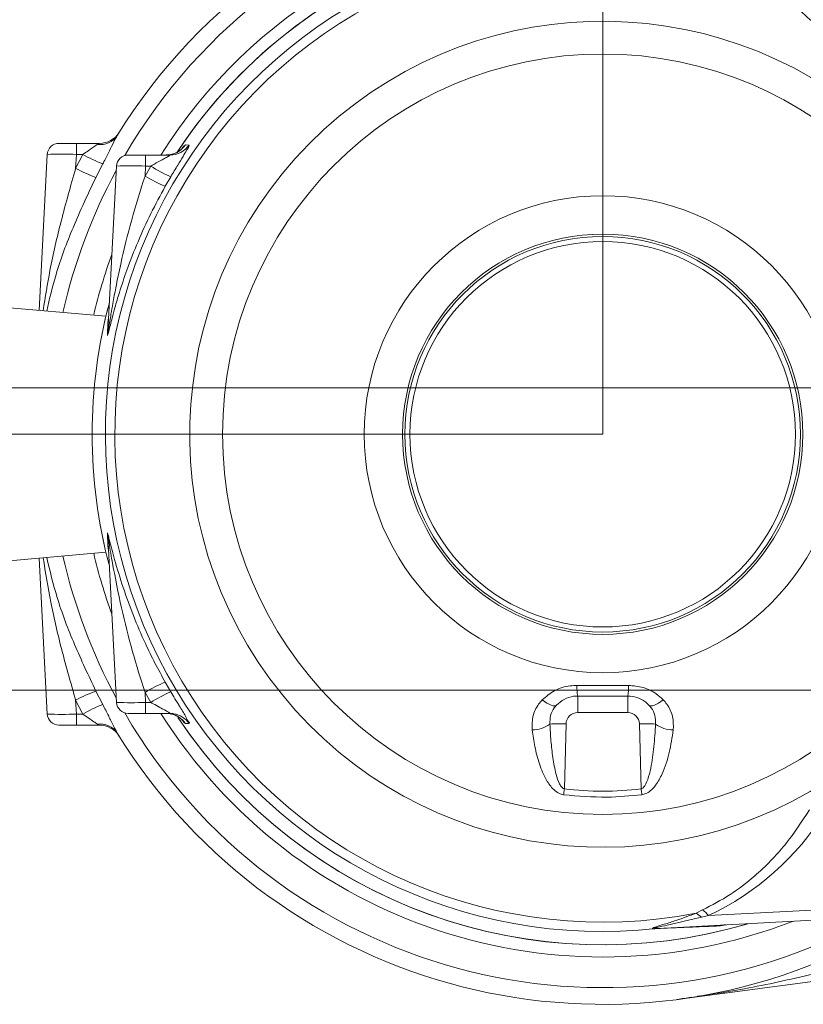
# Model space of a CAD drawing. Header units: millimetres. Extents: x 0 to 8410, y 0 to 5940.
# Tile 110 of 256: x 777 to 1046, y 5068 to 5406. Entities that reach past the tile are written whole.
import ezdxf

# ---------------------------------------------------------------- set-up
doc = ezdxf.new("R2010")
doc.units = ezdxf.units.MM
doc.header["$LTSCALE"] = 10
doc.styles.add('SLDTEXTSTYLE0', font='TXT', dxfattribs={"width": 0.605})
doc.dimstyles.new('SLDDIMSTYLE15', dxfattribs={"dimtxt": 50, "dimasz": 50, "dimexe": 0, "dimexo": 0.0625, "dimgap": 12.5, "dimtad": 1, "dimtoh": 1, "dimdec": 1, "dimlfac": 0.5, "dimrnd": 1e-09, "dimzin": 12, "dimdsep": 46, "dimtxsty": 'SLDTEXTSTYLE0', "dimsah": 1, "dimcen": 0.09, "dimadec": 0, "dimazin": 0, "dimtfac": 1, "dimtofl": 0, "dimtmove": 0, "dimatfit": 3, "dimfxl": 1, "dimfrac": 2, "dimtolj": 1, "dimtzin": 12, "dimarcsym": 0})
doc.dimstyles.new('SLDDIMSTYLE20', dxfattribs={"dimtxt": 50, "dimasz": 50, "dimexe": 0, "dimexo": 0.0625, "dimgap": 12.5, "dimtad": 1, "dimtoh": 1, "dimdec": 1, "dimlfac": 0.5, "dimrnd": 1e-09, "dimzin": 12, "dimdsep": 46, "dimtxsty": 'SLDTEXTSTYLE0', "dimsah": 1, "dimcen": 0.09, "dimadec": 0, "dimazin": 0, "dimtfac": 1, "dimtofl": 0, "dimtmove": 0, "dimatfit": 3, "dimfxl": 1, "dimfrac": 2, "dimtolj": 1, "dimtzin": 12, "dimarcsym": 0})
doc.dimstyles.new('SLDDIMSTYLE21', dxfattribs={"dimtxt": 50, "dimasz": 50, "dimexe": 0, "dimexo": 0.0625, "dimgap": 12.5, "dimtad": 1, "dimtoh": 1, "dimdec": 1, "dimlfac": 0.5, "dimrnd": 1e-09, "dimzin": 12, "dimdsep": 46, "dimtxsty": 'SLDTEXTSTYLE0', "dimsah": 1, "dimcen": 0.09, "dimadec": 0, "dimazin": 0, "dimtol": 1, "dimtp": 0.2, "dimtm": 0.2, "dimtfac": 1, "dimtdec": 1, "dimtofl": 0, "dimtmove": 0, "dimatfit": 3, "dimfxl": 1, "dimfrac": 2, "dimtolj": 1, "dimarcsym": 0})

# ---------------------------------------------------------------- blocks, each defined once
blk = doc.blocks.new('*D62')
at = {"color": 7, "linetype": 'Continuous', "lineweight": 0}
for p, q in [((621.18, 5279.85), (621.18, 5414.75)), ((1187.38, 5279.85), (606.18, 5279.85)), ((621.18, 5279.85), (621.18, 5263.85)), ((977.38, 5263.85), (606.18, 5263.85)), ((621.18, 5263.85), (621.18, 5163.85))]:
    blk.add_line(p, q, dxfattribs=at)
for points in [[(621.18, 5279.85), (628.68, 5329.85), (613.68, 5329.85)], [(621.18, 5263.85), (613.68, 5213.85), (628.68, 5213.85)]]:
    blk.add_solid(points, dxfattribs=at)
at = {"color": 7, "linetype": 'Continuous', "lineweight": 0, "insert": (556.73, 5360.73), "char_height": 50, "attachment_point": 1, "rotation": 90, "style": 'SLDTEXTSTYLE0'}
blk.add_mtext('8', dxfattribs=at)
blk = doc.blocks.new('*D63')
at = {"color": 7, "linetype": 'Continuous', "lineweight": 0}
for p, q in [((523.14, 5279.85), (523.14, 5569.76)), ((1187.38, 5279.85), (508.14, 5279.85)), ((523.14, 5279.85), (523.14, 5175.85)), ((1187.38, 5175.85), (508.14, 5175.85)), ((523.14, 5175.85), (523.14, 5075.85))]:
    blk.add_line(p, q, dxfattribs=at)
for points in [[(523.14, 5279.85), (530.64, 5329.85), (515.64, 5329.85)], [(523.14, 5175.85), (515.64, 5125.85), (530.64, 5125.85)]]:
    blk.add_solid(points, dxfattribs=at)
at = {"color": 7, "linetype": 'Continuous', "lineweight": 0, "char_height": 50, "attachment_point": 1, "rotation": 90, "style": 'SLDTEXTSTYLE0'}
for s, insert in [('±0,2', (458.69, 5420.76)), ('52', (458.69, 5325.36))]:
    blk.add_mtext(s, dxfattribs=dict(at, insert=insert))
blk = doc.blocks.new('*D64')
at = {"color": 7, "linetype": 'Continuous', "lineweight": 0}
for p, q in [((977.38, 5263.85), (977.38, 5561.55)), ((1187.38, 5279.85), (1187.38, 5561.55)), ((977.38, 5546.55), (1187.38, 5546.55))]:
    blk.add_line(p, q, dxfattribs=at)
for points in [[(977.38, 5546.55), (1027.38, 5539.05), (1027.38, 5554.05)], [(1187.38, 5546.55), (1137.38, 5554.05), (1137.38, 5539.05)]]:
    blk.add_solid(points, dxfattribs=at)
at = {"color": 7, "linetype": 'Continuous', "lineweight": 0, "insert": (1025.09, 5611), "char_height": 50, "attachment_point": 1, "style": 'SLDTEXTSTYLE0'}
blk.add_mtext('105', dxfattribs=at)

msp = doc.modelspace()

# ---------------------------------------------------------------- linework, layer by layer
at = {"color": 7, "linetype": 'Continuous', "lineweight": 0}
for p, q in [((790.4132, 5363.849972), (796.405017, 5363.849972)), ((796.405017, 5363.849972), (804.310143, 5363.849972)), ((783.608615, 5306.439136), (786.418736, 5360.059355)), ((814.20356, 5359.850023), (820.195376, 5359.850023)), ((820.195376, 5359.850023), (828.60893, 5359.850023)), ((807.222306, 5299.067829), (810.209095, 5356.059406)), ((806.580364, 5304.429267), (769.284904, 5307.692264)), ((807.398736, 5303.357814), (807.466328, 5303.723667)), ((810.209095, 5171.640609), (807.222306, 5228.632186)), ((769.284904, 5220.007751), (806.580364, 5223.270748)), ((786.418736, 5167.64066), (783.608615, 5221.26088)), ((985.991776, 5173.850034), (968.761384, 5173.850034)), ((820.195376, 5167.849992), (814.20356, 5167.849992)), ((828.60893, 5167.849992), (820.195376, 5167.849992)), ((796.405017, 5163.850043), (790.4132, 5163.850043)), ((804.310143, 5163.850043), (796.405017, 5163.850043)), ((810.824215, 5160.523985), (811.097085, 5160.085295)), ((1266.658723, 5108.176563), (996.828258, 5093.953345)), ((1171.594202, 5091.690157), (1002.916872, 5069.521163))]:
    msp.add_line(p, q, dxfattribs=at)
at = {"color": 8, "linetype": 'Continuous', "lineweight": 0}
for p, q in [((796.405017, 5360.059355), (796.405017, 5363.849972)), ((796.153008, 5355.252002), (798.60419, 5360.059355)), ((796.405017, 5360.059355), (796.153008, 5355.252002)), ((798.60419, 5360.059355), (796.405017, 5360.059355)), ((820.195376, 5356.059406), (820.195376, 5359.850023)), ((805.469453, 5356.76739), (803.10148, 5352.150176)), ((820.015013, 5352.617238), (822.005212, 5356.059406)), ((820.195376, 5356.059406), (820.015013, 5352.617238)), ((822.005212, 5356.059406), (820.195376, 5356.059406)), ((828.867375, 5352.387045), (826.965391, 5349.096749)), ((807.067096, 5297.919486), (807.271301, 5302.430008)), ((807.271301, 5225.270007), (807.067096, 5229.780529)), ((826.965391, 5178.603266), (828.867375, 5175.31297)), ((803.10148, 5175.549839), (805.469453, 5170.932625)), ((822.005212, 5171.640609), (820.015013, 5175.082777)), ((820.015013, 5175.082777), (820.195376, 5171.640609)), ((968.761384, 5173.850034), (968.761384, 5168.163989)), ((985.991776, 5173.850034), (985.991776, 5168.163989)), ((798.60419, 5167.64066), (796.153008, 5172.448013)), ((796.153008, 5172.448013), (796.405017, 5167.64066)), ((820.195376, 5171.640609), (822.005212, 5171.640609)), ((820.195376, 5167.849992), (820.195376, 5171.640609)), ((796.405017, 5167.64066), (798.60419, 5167.64066)), ((796.405017, 5167.64066), (796.405017, 5163.850043)), ((985.991776, 5168.163989), (968.761384, 5168.163989)), ((964.762747, 5164.268706), (964.178144, 5141.94176)), ((990.575015, 5141.94176), (989.990413, 5164.268706)), ((1013.749539, 5098.360274), (1268.575727, 5111.792658)), ((1009.46635, 5099.1976), (1011.73073, 5100.299213)), ((1013.749539, 5098.360274), (1011.280953, 5097.764824)), ((996.039331, 5093.870018), (995.862901, 5093.862508)), ((996.638119, 5093.943809), (996.828258, 5093.953345))]:
    msp.add_line(p, q, dxfattribs=at)
at = {"color": 8, "linetype": 'Continuous', "lineweight": 0, "flags": 128}
for points in [[(833.872139, 5363.299463), (834.876954, 5363.278482), (835.156619, 5363.272641)], [(956.600248, 5172.526334), (957.384765, 5171.924327), (958.161771, 5171.407197), (958.908379, 5170.990203), (959.602892, 5170.685385), (960.224926, 5170.501802), (960.756361, 5170.444701), (961.1817, 5170.515869), (961.488306, 5170.713161)], [(993.264854, 5170.713161), (993.571579, 5170.515869), (993.996799, 5170.444701), (994.528234, 5170.501802), (995.150387, 5170.685385), (995.844781, 5170.990203), (996.591508, 5171.407197), (997.368395, 5171.924327), (998.15303, 5172.526334)], [(835.156619, 5164.427374), (834.151327, 5164.406393), (833.872139, 5164.400552)], [(963.923156, 5139.906023), (963.953912, 5140.149568), (963.985145, 5140.397285), (964.016735, 5140.648578), (964.048564, 5140.90297), (964.08075, 5141.159986), (964.113175, 5141.419147), (964.1456, 5141.679857), (964.178144, 5141.94176)], [(990.575015, 5141.94176), (990.607559, 5141.679857), (990.640103, 5141.419147), (990.672409, 5141.159986), (990.704596, 5140.90297), (990.736544, 5140.648578), (990.768134, 5140.397285), (990.799248, 5140.149568), (990.830123, 5139.906023)]]:
    msp.add_lwpolyline(points, dxfattribs=at)
at = {"color": 7, "linetype": 'Continuous', "lineweight": 0, "flags": 128}
for points in [[(828.695476, 5167.727921), (828.267276, 5167.791818), (827.305853, 5167.849992)], [(829.944431, 5167.737339), (829.566299, 5167.792295), (828.60893, 5167.849992)]]:
    msp.add_lwpolyline(points, dxfattribs=at)
at = {"color": 8, "linetype": 'Continuous', "lineweight": 0}
msp.add_circle((977.376624, 5263.850015), 130.719262, dxfattribs=at)
at = {"color": 7, "linetype": 'Continuous', "lineweight": 0}
for centre, radius in [((977.376578, 5263.84998), 82.000012), ((977.376586, 5263.849942), 68.803882), ((977.376597, 5263.850013), 68.000038), ((977.376629, 5263.849966), 67.99998), ((977.376619, 5263.850006), 66.267981)]:
    msp.add_circle(centre, radius, dxfattribs=at)
for centre, radius, start, end in [((977.376589, 5263.849877), 196.000069, 54.04763149, 148.38601149), ((977.376513, 5263.850339), 175.550359, 69.96971878, 146.31318838), ((804.310186, 5371.849887), 7.999915, 269.99969234, 328.03497944), ((790.413255, 5359.849968), 4.000003, 90.0007784, 176.99939308), ((814.203614, 5355.85002), 4.000003, 90.0007784, 176.99939308), ((977.374518, 5263.850008), 175.548642, 165.07827787, 194.92172213), ((814.203614, 5171.849995), 4.000003, 183.00060692, 269.9992216), ((790.413255, 5167.850047), 4.000003, 183.00060692, 269.9992216), ((977.3766, 5263.849916), 175.550653, 213.75761712, 286.53855571), ((804.310186, 5155.850128), 7.999915, 31.96502056, 90.00030766), ((977.376574, 5263.849909), 195.999936, 211.61393372, 299.82588716)]:
    msp.add_arc(centre, radius, start, end, dxfattribs=at)
at = {"color": 8, "linetype": 'Continuous', "lineweight": 0}
for centre, radius, start, end in [((977.376583, 5263.849952), 190.249292, 57.2789008, 149.75758006), ((977.376807, 5263.849563), 179.731222, 93.18955648, 147.71483583), ((977.376563, 5263.850077), 175.536903, 69.98838626, 146.39854331), ((977.376562, 5263.849978), 170.989721, 80.30651388, 276.20659265), ((977.376623, 5263.850052), 167.750351, 75.7846459, 281.02834195), ((978.109482, 5326.087188), 111.419747, 26.00871096, 62.80379875), ((977.376596, 5263.850007), 141.992954, 45.839385, 305.77264544), ((804.60792, 5370.430714), 7.001424, 262.13888048, 326.75023763), ((827.303403, 5367.829133), 7.97911, 270.01759025, 325.4106256), ((828.60651, 5367.829038), 7.979015, 270.01737695, 325.17669342), ((791.411876, 5240.389789), 119.773689, 87.6107539, 92.3892461), ((830.326414, 5417.410209), 65.539454, 241.05189664, 247.71170499), ((815.202236, 5236.240645), 119.922754, 87.61372549, 92.38627451), ((848.273643, 5396.897028), 48.556584, 237.2492162, 246.44289069), ((977.370654, 5263.852085), 190.243008, 151.53337958, 167.28556438), ((826.337806, 5413.536034), 65.636502, 242.62075024, 249.26689267), ((845.117409, 5393.554835), 48.021007, 238.48392225, 247.79004821), ((977.391098, 5263.845162), 179.746045, 159.87723789, 166.83038941), ((977.377071, 5263.850008), 175.537395, 165.0996875, 194.9003125), ((800.158844, 5304.162574), 7.320439, 346.30961442, 356.99070037), ((800.147646, 5299.439382), 7.08441, 347.61140178, 356.99365312), ((800.147646, 5228.260633), 7.08441, 3.00634688, 12.38859822), ((800.158844, 5223.537441), 7.320439, 3.00929963, 13.69038558), ((977.377019, 5263.850322), 190.249743, 192.71471623, 208.46633982), ((977.352263, 5263.843242), 179.705586, 193.16882691, 200.12354579), ((845.117409, 5134.14518), 48.021007, 112.20995179, 121.51607775), ((985.893137, 5176.814118), 17.386281, 177.7431021, 189.81596592), ((968.846273, 5176.815594), 17.400081, 350.18696251, 2.25024191), ((826.347545, 5114.142166), 65.660352, 110.73431574, 117.37804135), ((848.273643, 5130.802987), 48.556584, 113.55710931, 122.7507838), ((830.326414, 5110.289806), 65.539454, 112.28829501, 118.94810336), ((815.202236, 5291.45937), 119.922754, 267.61372549, 272.38627451), ((791.411876, 5287.310226), 119.773689, 267.6107539, 272.3892461), ((977.376627, 5263.850155), 190.249376, 210.2424374, 299.22938955), ((977.376567, 5263.849972), 179.730763, 212.28507575, 291.27259378), ((827.301447, 5159.86855), 7.982045, 34.59518419, 79.94196574), ((828.60455, 5159.868647), 7.981955, 34.82900475, 80.3363613), ((977.376505, 5263.850035), 175.536965, 213.68102881, 286.51994548), ((968.761411, 5164.163953), 4.000036, 90.00038103, 178.4993667), ((985.991749, 5164.163953), 4.000036, 1.5006333, 89.99961897), ((804.607776, 5157.268984), 7.001718, 33.25128612, 97.85959577), ((953.102003, 5172.368516), 10.18514, 270.04319268, 306.85222857), ((962.501084, 5107.333271), 56.980338, 87.72521865, 93.31056734), ((992.252076, 5107.333271), 56.980338, 86.68943266, 92.27478135), ((1001.651157, 5172.368516), 10.18514, 233.14777143, 269.95680732), ((977.37658, 5248.568543), 107.440539, 262.9437283, 277.0562717), ((973.607753, 5183.848199), 94.44336, 295.15291417, 328.11181441), ((1002.612238, 5088.651424), 12.577785, 46.43252303, 56.97958442), ((1003.122761, 5089.316205), 13.95434, 40.39991497, 51.91231166), ((1020.341599, 5082.281573), 12.893341, 93.02052741, 104.12976607), ((997.160478, 5085.226441), 8.733003, 93.42915609, 98.54482484), ((997.224039, 5086.429789), 7.533959, 93.011307, 99.04726351)]:
    msp.add_arc(centre, radius, start, end, dxfattribs=at)
for points, knots in [([(1071.338117, 5374.398563), (1069.613795, 5377.836137), (1066.104035, 5384.833127), (1060.163644, 5393.519274), (1054.211619, 5400.763915), (1048.463069, 5406.716455), (1042.020452, 5412.326497), (1034.684722, 5417.713035), (1029.246723, 5420.720217), (1026.38334, 5422.303651)], [0, 0, 0, 0, 0.1723609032, 0.3508310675, 0.4705096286, 0.5927050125, 0.7215230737, 0.8533677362, 1, 1, 1, 1]), ([(810.46313, 5366.591905), (810.061177, 5365.854647), (809.108979, 5364.108134), (807.68222, 5361.063266), (806.401128, 5358.534585), (805.615246, 5357.043929), (805.469453, 5356.76739)], [0, 0, 0, 0, 0.2285123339, 0.54133026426, 0.91490992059, 1, 1, 1, 1]), ([(798.60419, 5360.059355), (798.7546, 5360.155214), (799.546072, 5360.659635), (800.837363, 5361.533554), (802.318543, 5362.655778), (803.246807, 5363.240786), (803.650319, 5363.495086)], [0, 0, 0, 0, 0.08763270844, 0.46113053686, 0.76575629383, 1, 1, 1, 1]), ([(803.650319, 5363.495086), (803.794359, 5363.572967), (804.00314, 5363.685854), (804.22338, 5363.803593), (804.299215, 5363.844131), (804.310143, 5363.849972)], [0, 0, 0, 0, 0.6556774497, 0.9503845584, 1, 1, 1, 1]), ([(835.156619, 5363.272641), (835.124055, 5363.112958), (834.990566, 5362.458381), (834.124643, 5361.223757), (832.926817, 5359.073608), (831.053158, 5356.068258), (829.662518, 5353.726195), (828.867375, 5352.387045)], [0, 0, 0, 0, 0.0386342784, 0.1583707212, 0.3508412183, 0.6288224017, 1, 1, 1, 1]), ([(832.635581, 5361.988876), (832.890522, 5362.337273), (833.249826, 5362.828289), (833.732068, 5363.193411), (833.872139, 5363.299463)], [0, 0, 0, 0, 0.7095416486, 1, 1, 1, 1]), ([(822.005212, 5356.059406), (822.841162, 5356.526926), (824.307112, 5357.346783), (826.239795, 5358.389889), (827.440649, 5359.075389), (828.181459, 5359.471106), (828.414144, 5359.666999), (828.67608, 5359.768938), (828.619649, 5359.83708), (828.60893, 5359.850023)], [0, 0, 0, 0, 0.3754015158, 0.6583169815, 0.852639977, 0.9298338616, 0.9684240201, 0.9940020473, 1, 1, 1, 1]), ([(784.997522, 5306.317542), (785.720545, 5310.946695), (787.338915, 5321.308314), (791.168711, 5337.624568), (794.449965, 5349.229029), (796.153008, 5355.252002)], [0, 0, 0, 0, 0.2797492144, 0.6261738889, 1, 1, 1, 1]), ([(803.10148, 5352.150176), (800.407763, 5346.422168), (795.288271, 5335.535908), (789.523472, 5320.18182), (787.20137, 5310.422511), (786.199629, 5306.212399)], [0, 0, 0, 0, 0.387033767, 0.7355698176, 1, 1, 1, 1]), ([(807.222306, 5299.067829), (807.220768, 5299.026949), (807.218792, 5298.974469), (807.218025, 5298.851894), (807.258554, 5298.919322), (807.27062, 5299.02876), (807.321688, 5299.228107), (807.401492, 5299.690453), (807.601668, 5300.842524), (807.90414, 5302.725995), (808.37141, 5305.5251), (809.038429, 5309.372245), (810.110221, 5315.111627), (812.122014, 5324.744054), (815.274648, 5337.614593), (818.433878, 5347.613151), (820.015013, 5352.617238)], [0, 0, 0, 0, 0.0027797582, 0.0035685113, 0.0041823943, 0.0056520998, 0.0105112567, 0.014550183, 0.0313687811, 0.0733097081, 0.1179221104, 0.1846291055, 0.2843745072, 0.4334234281, 0.7164392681, 1, 1, 1, 1]), ([(826.965391, 5349.096749), (825.2769, 5345.9803), (821.902948, 5339.752998), (817.532821, 5330.121245), (813.967683, 5321.043569), (811.431449, 5313.430211), (809.805101, 5307.913336), (808.810641, 5304.219723), (808.103178, 5301.504038), (807.680545, 5299.722617), (807.31322, 5298.447731), (807.234995, 5298.035901), (807.060577, 5297.676521), (807.064775, 5297.832998), (807.067096, 5297.919486)], [0, 0, 0, 0, 0.1918448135, 0.3833451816, 0.5721888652, 0.7195752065, 0.8177512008, 0.8832989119, 0.9271583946, 0.9685479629, 0.9853221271, 0.9944294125, 0.9969210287, 1, 1, 1, 1]), ([(807.271301, 5302.430008), (807.296594, 5302.678052), (807.328299, 5302.988991), (807.386886, 5303.295763), (807.398736, 5303.357814)], [0, 0, 0, 0, 0.7977282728, 1, 1, 1, 1]), ([(807.067096, 5229.780529), (807.066751, 5229.864722), (807.066055, 5230.034746), (807.25065, 5229.596046), (807.3793, 5229.003249), (807.91569, 5227.0438), (808.58338, 5224.319171), (810.082656, 5218.733304), (812.428555, 5211.077924), (815.96224, 5201.396367), (819.680354, 5192.740718), (823.381601, 5185.135185), (825.770056, 5180.781918), (826.965391, 5178.603266)], [0, 0, 0, 0, 0.0030921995, 0.0062445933, 0.0166688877, 0.0451718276, 0.1073057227, 0.1740891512, 0.3555641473, 0.5422699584, 0.7312028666, 0.8654767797, 1, 1, 1, 1]), ([(820.015013, 5175.082777), (818.541266, 5179.729549), (815.494361, 5189.336537), (811.798169, 5204.139656), (809.328259, 5216.673339), (807.898666, 5224.696946), (807.47277, 5227.791056), (807.281431, 5228.548631), (807.266626, 5228.778026), (807.206365, 5228.859349), (807.222112, 5228.712673), (807.22224, 5228.659698), (807.222306, 5228.632186)], [0, 0, 0, 0, 0.2634295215, 0.5446284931, 0.8236427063, 0.9547314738, 0.9834345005, 0.9936760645, 0.9959571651, 0.9964122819, 0.9981367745, 1, 1, 1, 1]), ([(807.382285, 5224.435542), (807.342784, 5224.663682), (807.294835, 5224.940621), (807.274827, 5225.220662), (807.271301, 5225.270007)], [0, 0, 0, 0, 0.8237938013, 1, 1, 1, 1]), ([(796.153008, 5172.448013), (794.579397, 5177.999183), (791.424252, 5189.129469), (787.524043, 5205.428353), (785.812844, 5216.270804), (785.005986, 5221.383188)], [0, 0, 0, 0, 0.3446220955, 0.690979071, 1, 1, 1, 1]), ([(786.215245, 5221.488927), (787.320845, 5216.887262), (789.771984, 5206.685272), (795.637882, 5191.370812), (800.597329, 5180.858016), (803.10148, 5175.549839)], [0, 0, 0, 0, 0.2891628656, 0.6410803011, 1, 1, 1, 1]), ([(956.600248, 5172.526334), (957.963063, 5173.683156), (960.750793, 5176.049514), (965.116848, 5177.360231), (967.744934, 5177.467224), (968.520343, 5177.498792)], [0, 0, 0, 0, 0.4027102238, 0.8237713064, 1, 1, 1, 1]), ([(968.520343, 5177.498792), (972.521605, 5177.491456), (978.425808, 5177.48063), (984.329998, 5177.494365), (986.232936, 5177.498792)], [0, 0, 0, 0, 0.6776971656, 1, 1, 1, 1]), ([(986.232936, 5177.498792), (987.952652, 5177.348913), (991.331882, 5177.054403), (995.402397, 5175.051465), (997.388314, 5173.228357), (998.15303, 5172.526334)], [0, 0, 0, 0, 0.389215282, 0.7648054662, 1, 1, 1, 1]), ([(828.867375, 5175.31297), (829.817515, 5173.723921), (830.789535, 5172.098279), (832.482051, 5169.302294), (833.805207, 5167.421862), (834.43331, 5165.682311), (835.409963, 5164.590451), (835.167128, 5164.434139), (835.156619, 5164.427374)], [0, 0, 0, 0, 0.4399891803, 0.4501214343, 0.7779807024, 0.9325461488, 0.9970807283, 1, 1, 1, 1]), ([(805.469453, 5170.932625), (806.16198, 5169.603921), (807.456452, 5167.120304), (809.007111, 5163.787751), (810.046053, 5161.875695), (810.46313, 5161.10811)], [0, 0, 0, 0, 0.4078025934, 0.7622655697, 1, 1, 1, 1]), ([(828.60893, 5167.849992), (828.621054, 5167.85148), (828.672554, 5167.8578), (828.490009, 5168.028079), (828.140472, 5168.216731), (826.85554, 5168.990514), (825.075764, 5169.927468), (823.286544, 5170.922834), (822.269793, 5171.492396), (822.005212, 5171.640609)], [0, 0, 0, 0, 0.0040741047, 0.0173046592, 0.0583225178, 0.2110171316, 0.5441988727, 0.8813904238, 1, 1, 1, 1]), ([(953.109681, 5162.183378), (953.083092, 5163.745627), (953.029895, 5166.871212), (954.717734, 5170.389923), (956.170326, 5172.038428), (956.600248, 5172.526334)], [0, 0, 0, 0, 0.4129877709, 0.8262625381, 1, 1, 1, 1]), ([(961.488306, 5170.713161), (961.223024, 5170.406097), (960.322585, 5169.36384), (959.256297, 5167.167418), (959.225834, 5165.202665), (959.210574, 5164.218519)], [0, 0, 0, 0, 0.17249804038, 0.58550395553, 1, 1, 1, 1]), ([(995.542585, 5164.218519), (995.527371, 5165.202661), (995.496997, 5167.167411), (994.430727, 5169.363903), (993.53018, 5170.4061), (993.264854, 5170.713161)], [0, 0, 0, 0, 0.4144907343, 0.8274928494, 1, 1, 1, 1]), ([(998.15303, 5172.526334), (998.582952, 5172.038428), (1000.035542, 5170.389923), (1001.723415, 5166.871216), (1001.670118, 5163.745628), (1001.643478, 5162.183378)], [0, 0, 0, 0, 0.1737375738, 0.5870126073, 1, 1, 1, 1]), ([(803.650319, 5164.204929), (803.231814, 5164.469848), (802.218859, 5165.111059), (800.599389, 5166.347243), (799.306634, 5167.185291), (798.60419, 5167.64066)], [0, 0, 0, 0, 0.243271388, 0.588816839, 1, 1, 1, 1]), ([(804.310143, 5163.850043), (804.275249, 5163.868671), (804.167633, 5163.926121), (803.9476, 5164.044247), (803.762699, 5164.144187), (803.650319, 5164.204929)], [0, 0, 0, 0, 0.158383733, 0.4884803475, 1, 1, 1, 1]), ([(833.872139, 5164.400552), (833.673287, 5164.564128), (833.210159, 5164.945098), (832.851316, 5165.426602), (832.646548, 5165.701364)], [0, 0, 0, 0, 0.4293671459, 1, 1, 1, 1]), ([(959.210574, 5164.218519), (959.319951, 5162.294663), (959.539951, 5158.425033), (960.143348, 5152.627256), (961.083927, 5147.673773), (962.167513, 5144.220155), (963.123724, 5142.630364), (963.759131, 5142.081643), (964.054959, 5141.982884), (964.178144, 5141.94176)], [0, 0, 0, 0, 0.2475082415, 0.4978363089, 0.7480802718, 0.8944424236, 0.9602269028, 0.9834381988, 1, 1, 1, 1]), ([(990.575015, 5141.94176), (990.724626, 5141.994423), (990.965696, 5142.079278), (991.47587, 5142.485227), (992.188904, 5143.476817), (993.115399, 5145.739923), (994.207341, 5150.153824), (995.088433, 5156.530271), (995.389087, 5161.619985), (995.542585, 5164.218519)], [0, 0, 0, 0, 0.0201855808, 0.0325252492, 0.0830177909, 0.1746712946, 0.3451997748, 0.6656941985, 1, 1, 1, 1]), ([(963.923156, 5139.906023), (963.370121, 5140.039469), (962.094543, 5140.347263), (959.96082, 5142.039026), (957.557206, 5145.437163), (955.45568, 5150.486827), (953.974235, 5156.331347), (953.393245, 5160.26398), (953.109681, 5162.183378)], [0, 0, 0, 0, 0.0650267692, 0.1499847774, 0.30587188, 0.5416299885, 0.7762835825, 1, 1, 1, 1]), ([(1001.643478, 5162.183378), (1001.24494, 5159.58593), (1000.452296, 5154.419925), (998.401742, 5147.995055), (996.013481, 5143.58087), (994.00692, 5141.357361), (992.341355, 5140.238917), (991.293041, 5140.007995), (990.830123, 5139.906023)], [0, 0, 0, 0, 0.3028746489, 0.6023802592, 0.7733059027, 0.877014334, 0.9456915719, 1, 1, 1, 1]), ([(990.830123, 5139.906023), (986.834124, 5139.523786), (977.87085, 5138.666404), (968.896544, 5139.464007), (963.923156, 5139.906023)], [0, 0, 0, 0, 0.4458191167, 1, 1, 1, 1]), ([(1011.73073, 5100.299213), (1014.924781, 5101.966507), (1021.236635, 5105.261294), (1028.922701, 5111.187761), (1035.128783, 5117.050022), (1041.758187, 5124.415756), (1045.77465, 5130.574657), (1048.437297, 5134.657596)], [0, 0, 0, 0, 0.2116453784, 0.4182383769, 0.5682633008, 0.7137874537, 1, 1, 1, 1]), ([(995.862901, 5093.862508), (995.503595, 5093.842839), (995.04716, 5093.817853), (994.611304, 5093.855836), (994.445236, 5093.907663), (994.49052, 5094.026957), (994.792476, 5094.154448), (996.123642, 5094.68397), (998.829481, 5095.411415), (1003.565341, 5096.980855), (1007.179631, 5098.338582), (1009.46635, 5099.1976)], [0, 0, 0, 0, 0.0606534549, 0.0770496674, 0.0808779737, 0.0862443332, 0.0930934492, 0.1381368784, 0.332554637, 0.5777152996, 1, 1, 1, 1]), ([(1011.280953, 5097.764824), (1007.374831, 5096.836499), (1002.313055, 5095.633522), (996.998691, 5094.497155), (995.569034, 5094.199153), (995.268746, 5094.079487), (995.165351, 5094.069764), (995.118681, 5093.984173), (995.177727, 5093.945995), (995.306374, 5093.934301), (995.802986, 5093.898973), (996.258289, 5093.923417), (996.638119, 5093.943809)], [0, 0, 0, 0, 0.6642944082, 0.860830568, 0.8990505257, 0.9059927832, 0.9137094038, 0.9166122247, 0.9169844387, 0.9249415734, 0.9373836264, 1, 1, 1, 1]), ([(1019.396722, 5095.138762), (1019.060501, 5095.069108), (1018.331672, 5094.918118), (1017.592352, 5094.831493), (1017.194092, 5094.78483)], [0, 0, 0, 0, 0.46131640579, 1, 1, 1, 1]), ([(1017.194092, 5094.78483), (1014.972211, 5094.697317), (1010.757387, 5094.531309), (1005.286579, 5094.295935), (1000.4568, 5094.080017), (997.619888, 5093.945155), (996.039331, 5093.870018)], [0, 0, 0, 0, 0.3150379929, 0.5976151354, 0.7758151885, 1, 1, 1, 1]), ([(1049.505889, 5078.212831), (1041.736723, 5076.416091), (1028.643263, 5073.388025), (1015.350536, 5071.429032), (1009.945213, 5070.632432)], [0, 0, 0, 0, 0.5933623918, 1, 1, 1, 1]), ([(1007.825076, 5070.296143), (1006.234708, 5070.023192), (1004.601824, 5069.742945), (1002.959631, 5069.526791), (1002.916872, 5069.521163)], [0, 0, 0, 0, 0.9739625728, 1, 1, 1, 1])]:
    msp.add_open_spline(points, degree=3, knots=knots, dxfattribs=at)
at = {"color": 7, "linetype": 'Continuous', "lineweight": 0}
for points, knots in [([(811.097085, 5367.61472), (811.086553, 5367.597873), (810.873929, 5367.257747), (810.663313, 5366.916371), (810.46313, 5366.591905)], [0, 0, 0, 0, 0.0495323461, 1, 1, 1, 1]), ([(829.479038, 5360.164497), (829.439268, 5360.149535), (828.862982, 5359.932725), (828.112583, 5359.809775), (827.425035, 5359.874749), (827.308237, 5359.885786)], [0, 0, 0, 0, 0.0579669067, 0.8399712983, 1, 1, 1, 1]), ([(832.690656, 5362.000678), (832.669375, 5361.978726), (832.575641, 5361.882038), (832.330632, 5361.65756), (831.729182, 5361.176605), (830.773369, 5360.588767), (829.902939, 5360.303448), (829.479038, 5360.164497)], [0, 0, 0, 0, 0.0245440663, 0.1081066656, 0.2664886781, 0.6427786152, 1, 1, 1, 1]), ([(807.492077, 5223.84784), (807.459602, 5223.994229), (807.416396, 5224.188988), (807.389071, 5224.386491), (807.382285, 5224.435542)], [0, 0, 0, 0, 0.7516420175, 1, 1, 1, 1]), ([(968.761384, 5173.850034), (968.289521, 5173.828863), (966.684582, 5173.756855), (964.01454, 5172.916051), (962.320696, 5171.43901), (961.488306, 5170.713161)], [0, 0, 0, 0, 0.1747778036, 0.5944685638, 1, 1, 1, 1]), ([(993.264854, 5170.713161), (992.796841, 5171.153462), (991.587111, 5172.291562), (989.107227, 5173.559314), (987.039728, 5173.752244), (985.991776, 5173.850034)], [0, 0, 0, 0, 0.2373155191, 0.6134183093, 1, 1, 1, 1]), ([(828.680932, 5167.698358), (828.817875, 5167.683863), (829.425294, 5167.619571), (830.377238, 5167.25824), (831.399057, 5166.737268), (832.071555, 5166.259548), (832.450232, 5165.935378), (832.616569, 5165.776526), (832.673746, 5165.717276), (832.68243, 5165.708278)], [0, 0, 0, 0, 0.0908156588, 0.4028194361, 0.6627047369, 0.8481978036, 0.9456271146, 0.991742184, 1, 1, 1, 1]), ([(1018.95076, 5095.096562), (1018.949813, 5095.096398), (1018.921715, 5095.091534), (1019.148745, 5095.123529), (1019.269193, 5095.130139), (1019.50565, 5095.145533), (1019.654333, 5095.155213)], [0, 0, 0, 0, 0.00390999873, 0.11600702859, 0.44415131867, 1, 1, 1, 1])]:
    msp.add_open_spline(points, degree=3, knots=knots, dxfattribs=at)

# ---------------------------------------------------------------- dimensions: what is measured, and where the dimension line sits
dim = msp.add_linear_dim(base=(1187.376596, 5546.549517), p1=(977.376596, 5263.850007), p2=(1187.376596, 5279.850007), dimstyle='SLDDIMSTYLE15', dxfattribs=at)
dim.commit()
dim.dimension.update_dxf_attribs({"geometry": '*D64', "text_midpoint": (1082.376596, 5546.549517), "dimtype": 160})
for base, p2, dimstyle, picture, middle in [((523.140599, 5175.850007), (1187.376596, 5175.850007), 'SLDDIMSTYLE21', '*D63', (523.140599, 5439.622158)), ((621.180379, 5263.850007), (977.376596, 5263.850007), 'SLDDIMSTYLE20', '*D62', (621.180379, 5379.804024))]:
    dim = msp.add_linear_dim(base=base, p1=(1187.376596, 5279.850007), p2=p2, angle=90, dimstyle=dimstyle, dxfattribs=at)
    dim.commit()
    dim.dimension.update_dxf_attribs({"geometry": picture, "text_midpoint": middle, "dimtype": 160})

doc.saveas('drawing.dxf')
